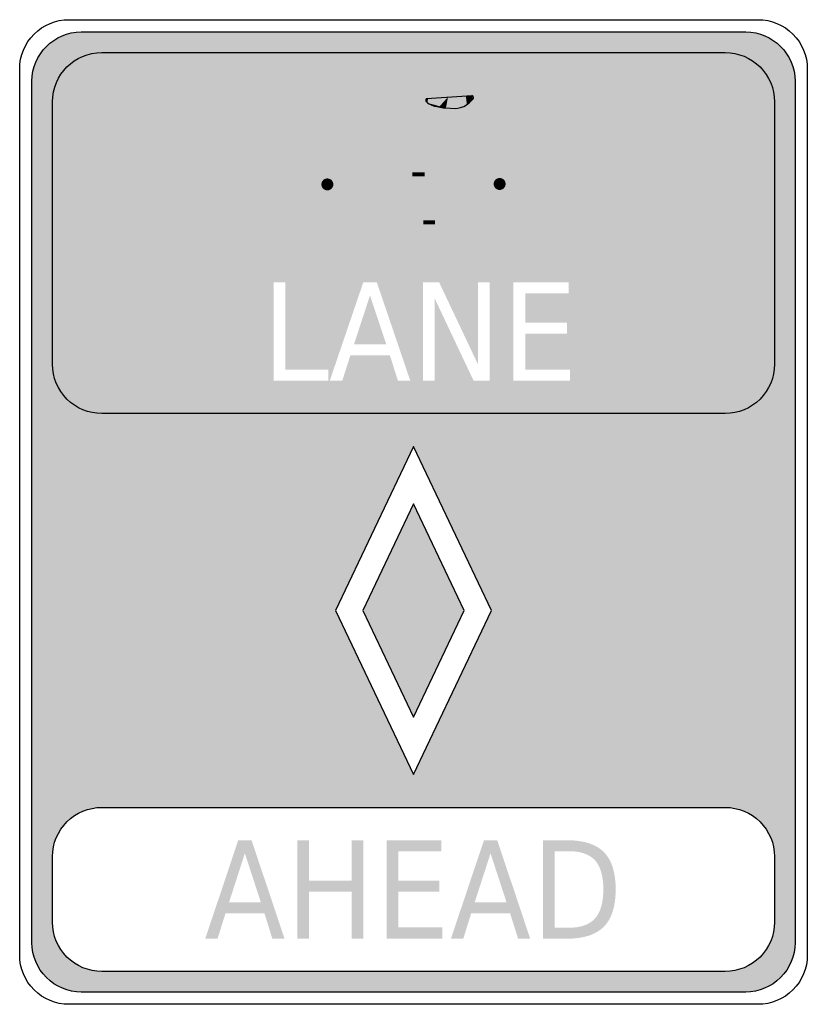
# Model space of a CAD drawing. Header units: inches. Extents: x -0.5 to 0.5, y -0.62 to 0.63.
import ezdxf

# ---------------------------------------------------------------- set-up
doc = ezdxf.new("R2010")
doc.units = ezdxf.units.IN
doc.header["$MEASUREMENT"] = 0

msp = doc.modelspace()

# ---------------------------------------------------------------- hatches: boundary and pattern name
h = msp.add_hatch(color=7)
h.paths.add_polyline_path([(0.476, -0.5781), (0.4715, -0.5849), (0.4661, -0.5911), (0.4599, -0.5965), (0.4531, -0.601), (0.4458, -0.6046), (0.4381, -0.6072), (0.4301, -0.6088), (0.4219, -0.6094), (-0.4219, -0.6094), (-0.4301, -0.6088), (-0.4381, -0.6072), (-0.4458, -0.6046), (-0.4531, -0.601), (-0.4599, -0.5965), (-0.4661, -0.5911), (-0.4715, -0.5849), (-0.476, -0.5781), (-0.4796, -0.5708), (-0.4822, -0.5631), (-0.4838, -0.5551), (-0.4844, -0.5469), (-0.4844, 0.5469), (-0.4838, 0.5554), (-0.4821, 0.5635), (-0.4795, 0.5712), (-0.4758, 0.5784), (-0.4714, 0.5851), (-0.4661, 0.5911), (-0.4601, 0.5964), (-0.4534, 0.6008), (-0.4462, 0.6045), (-0.4385, 0.6071), (-0.4304, 0.6088), (-0.4219, 0.6094), (0.4219, 0.6094), (0.4304, 0.6088), (0.4385, 0.6071), (0.4462, 0.6045), (0.4534, 0.6008), (0.4601, 0.5964), (0.4661, 0.5911), (0.4714, 0.5851), (0.4758, 0.5784), (0.4795, 0.5712), (0.4821, 0.5635), (0.4838, 0.5554), (0.4844, 0.5469), (0.4844, -0.5469), (0.4838, -0.5551), (0.4822, -0.5631), (0.4796, -0.5708), (0.476, -0.5781)])
h.paths.add_polyline_path([(0.099, -0.125), (0, 0.0833), (-0.099, -0.125), (0, -0.3333), (0.099, -0.125)], flags=0)
h.paths.add_polyline_path([(-0.4124, -0.3772), (-0.4202, -0.3799), (-0.4274, -0.3835), (-0.434, -0.388), (-0.44, -0.3933), (-0.4453, -0.3993), (-0.4498, -0.406), (-0.4534, -0.4132), (-0.4561, -0.4209), (-0.4578, -0.429), (-0.4583, -0.4375), (-0.4583, -0.5208), (-0.4578, -0.529), (-0.4562, -0.5371), (-0.4536, -0.5448), (-0.45, -0.552), (-0.4455, -0.5588), (-0.44, -0.565), (-0.4338, -0.5705), (-0.427, -0.575), (-0.4197, -0.5786), (-0.4121, -0.5812), (-0.404, -0.5828), (-0.3958, -0.5833), (0.3958, -0.5833), (0.404, -0.5828), (0.4121, -0.5812), (0.4198, -0.5786), (0.427, -0.575), (0.4338, -0.5705), (0.44, -0.565), (0.4455, -0.5588), (0.45, -0.552), (0.4536, -0.5448), (0.4562, -0.5371), (0.4578, -0.529), (0.4583, -0.5208), (0.4583, -0.4375), (0.4578, -0.4293), (0.4562, -0.4213), (0.4536, -0.4136), (0.45, -0.4063), (0.4455, -0.3995), (0.44, -0.3933), (0.4338, -0.3879), (0.427, -0.3833), (0.4198, -0.3798), (0.4121, -0.3771), (0.404, -0.3755), (0.3958, -0.375), (-0.3958, -0.375), (-0.4043, -0.3756), (-0.4124, -0.3772)], flags=0)
h.paths.add_polyline_path([(-0.1083, 0.1809), (-0.1626, 0.1809), (-0.1626, 0.2917), (-0.1777, 0.2917), (-0.1777, 0.1667), (-0.1083, 0.1667), (-0.1083, 0.1809)], flags=0)
h.paths.add_polyline_path([(-0.0041, 0.1667), (-0.0466, 0.2917), (-0.0637, 0.2917), (-0.1063, 0.1667), (-0.0904, 0.1667), (-0.0802, 0.1987), (-0.0299, 0.1987), (-0.0198, 0.1667), (-0.0041, 0.1667)], flags=0)
h.paths.add_polyline_path([(0.0325, 0.2917), (0.0122, 0.2917), (0.0122, 0.1667), (0.0269, 0.1667), (0.0269, 0.2712), (0.0763, 0.1667), (0.0966, 0.1667), (0.0966, 0.2917), (0.082, 0.2917), (0.082, 0.1871), (0.0325, 0.2917)], flags=0)
h.paths.add_polyline_path([(0.1972, 0.2917), (0.1267, 0.2917), (0.1267, 0.1667), (0.1985, 0.1667), (0.1985, 0.1809), (0.1418, 0.1809), (0.1418, 0.2262), (0.1949, 0.2262), (0.1949, 0.2404), (0.1418, 0.2404), (0.1418, 0.2774), (0.1972, 0.2774), (0.1972, 0.2917)], flags=0)
for points in [[(-0.0764, 0.4526), (-0.0479, 0.5327), (-0.0531, 0.5388), (-0.0508, 0.5413), (-0.0256, 0.5416), (-0.0258, 0.553), (-0.0559, 0.5526), (-0.0682, 0.539), (-0.0608, 0.5304), (-0.0871, 0.4564), (-0.0764, 0.4526)], [(0.0165, 0.5251), (0.0157, 0.5237), (0.0158, 0.5217), (0.0182, 0.5251), (0.0165, 0.5251)], [(0.0182, 0.5251), (0.0158, 0.5217), (0.0179, 0.5194), (0.0184, 0.5251), (0.0182, 0.5251)], [(0.0184, 0.5251), (0.0179, 0.5194), (0.0412, 0.5129), (0.0438, 0.5268), (0.0184, 0.5251)], [(0.0438, 0.5268), (0.0412, 0.5129), (0.033, 0.514), (0.0332, 0.5151), (0.0438, 0.5268)], [(0.0437, 0.5267), (0.0616, 0.516), (0.0494, 0.521), (0.0411, 0.513), (0.0437, 0.5267)], [(0.0523, 0.5126), (0.0529, 0.5121), (0.0616, 0.516), (0.0437, 0.5267), (0.0523, 0.5126)], [(0.0662, 0.5282), (0.0438, 0.5267), (0.0641, 0.5147), (0.0674, 0.5169), (0.0662, 0.5282)], [(0.0738, 0.5288), (0.0755, 0.5278), (0.0677, 0.517), (0.0665, 0.5283), (0.0738, 0.5288)], [(0.0665, 0.5283), (0.0677, 0.517), (0.0755, 0.5243), (0.0746, 0.5265), (0.0665, 0.5283)], [(0.0757, 0.5244), (0.0759, 0.526), (0.0755, 0.5278), (0.0738, 0.5288), (0.0757, 0.5244)], [(0.0185, 0.3974), (0.0547, 0.5179), (0.0438, 0.5211), (0.0076, 0.4007), (0.0185, 0.3974)], [(0.0219, 0.5182), (0.0205, 0.5178), (0.0204, 0.5178), (0.018, 0.5193), (0.0219, 0.5182)], [(0.0268, 0.5169), (0.0267, 0.5154), (0.0205, 0.5178), (0.0219, 0.5182), (0.0268, 0.5169)], [(0.0332, 0.5151), (0.033, 0.514), (0.0267, 0.5154), (0.0268, 0.5169), (0.0332, 0.5151)], [(0.0674, 0.5169), (0.0641, 0.5147), (0.0557, 0.5125), (0.0412, 0.5129), (0.0674, 0.5169)], [(0.0412, 0.5129), (0.0557, 0.5125), (0.0529, 0.5121), (0.0523, 0.5126), (0.0412, 0.5129)], [(-0.0651, 0.4956), (0.0438, 0.4956), (0.0438, 0.5069), (-0.0651, 0.5069), (-0.0651, 0.4956)], [(0.0393, 0.4978), (0.1049, 0.413), (0.1139, 0.4199), (0.0483, 0.5047), (0.0393, 0.4978)], [(0.0172, 0.4029), (-0.0652, 0.493), (-0.0736, 0.4853), (0.0088, 0.3952), (0.0172, 0.4029)], [(-0.0411, 0.4159), (-0.0414, 0.4226), (-0.0424, 0.4292), (-0.044, 0.4357), (-0.0463, 0.442), (-0.0492, 0.4481), (-0.0526, 0.4538), (-0.0566, 0.4592), (-0.0611, 0.4642), (-0.0661, 0.4687), (-0.0714, 0.4727), (-0.0772, 0.4761), (-0.0832, 0.479), (-0.0896, 0.4812), (-0.0961, 0.4829), (-0.1027, 0.4838), (-0.1094, 0.4842), (-0.1161, 0.4838), (-0.1227, 0.4829), (-0.1292, 0.4812), (-0.1355, 0.479), (-0.1416, 0.4761), (-0.1473, 0.4727), (-0.1527, 0.4687), (-0.1577, 0.4642), (-0.1622, 0.4592), (-0.1661, 0.4538), (-0.1696, 0.4481), (-0.1725, 0.442), (-0.1747, 0.4357), (-0.1763, 0.4292), (-0.1773, 0.4226), (-0.1777, 0.4159), (-0.1655, 0.4159), (-0.1652, 0.4214), (-0.1644, 0.4268), (-0.1631, 0.4322), (-0.1612, 0.4374), (-0.1589, 0.4424), (-0.1561, 0.4471), (-0.1528, 0.4515), (-0.1491, 0.4556), (-0.145, 0.4593), (-0.1406, 0.4626), (-0.1358, 0.4654), (-0.1309, 0.4678), (-0.1257, 0.4696), (-0.1203, 0.471), (-0.1149, 0.4718), (-0.1094, 0.472), (-0.1039, 0.4718), (-0.0984, 0.471), (-0.0931, 0.4696), (-0.0879, 0.4678), (-0.0829, 0.4654), (-0.0782, 0.4626), (-0.0738, 0.4593), (-0.0697, 0.4556), (-0.066, 0.4515), (-0.0627, 0.4471), (-0.0599, 0.4424), (-0.0575, 0.4374), (-0.0557, 0.4322), (-0.0543, 0.4268), (-0.0535, 0.4214), (-0.0532, 0.4159), (-0.0411, 0.4159)], [(0.1777, 0.4165), (0.1773, 0.4232), (0.1763, 0.4298), (0.1747, 0.4363), (0.1725, 0.4426), (0.1696, 0.4487), (0.1661, 0.4544), (0.1622, 0.4598), (0.1577, 0.4647), (0.1527, 0.4692), (0.1473, 0.4732), (0.1416, 0.4767), (0.1355, 0.4795), (0.1292, 0.4818), (0.1227, 0.4834), (0.1161, 0.4844), (0.1094, 0.4847), (0.1027, 0.4844), (0.0961, 0.4834), (0.0896, 0.4818), (0.0832, 0.4795), (0.0772, 0.4767), (0.0714, 0.4732), (0.0661, 0.4692), (0.0611, 0.4647), (0.0566, 0.4598), (0.0526, 0.4544), (0.0492, 0.4487), (0.0463, 0.4426), (0.044, 0.4363), (0.0424, 0.4298), (0.0414, 0.4232), (0.0411, 0.4165), (0.0532, 0.4165), (0.0535, 0.422), (0.0543, 0.4274), (0.0557, 0.4328), (0.0575, 0.4379), (0.0599, 0.4429), (0.0627, 0.4477), (0.066, 0.4521), (0.0697, 0.4562), (0.0738, 0.4599), (0.0782, 0.4631), (0.0829, 0.466), (0.0879, 0.4683), (0.0931, 0.4702), (0.0984, 0.4715), (0.1039, 0.4723), (0.1094, 0.4726), (0.1149, 0.4723), (0.1203, 0.4715), (0.1257, 0.4702), (0.1309, 0.4683), (0.1358, 0.466), (0.1406, 0.4631), (0.145, 0.4599), (0.1491, 0.4562), (0.1528, 0.4521), (0.1561, 0.4477), (0.1589, 0.4429), (0.1612, 0.4379), (0.1631, 0.4328), (0.1644, 0.4274), (0.1652, 0.422), (0.1655, 0.4165), (0.1777, 0.4165)], [(-0.0972, 0.42), (-0.0919, 0.4257), (-0.0871, 0.4319), (-0.0829, 0.4385), (-0.0793, 0.4454), (-0.0764, 0.4526), (-0.0871, 0.4564), (-0.0896, 0.4501), (-0.0927, 0.4441), (-0.0964, 0.4384), (-0.1005, 0.433), (-0.1051, 0.428), (-0.0972, 0.42)], [(-0.1054, 0.4119), (-0.0972, 0.42), (-0.1051, 0.428), (-0.1134, 0.4199), (-0.1054, 0.4119)], [(-0.0014, 0.4262), (0.0141, 0.4262), (0.0141, 0.4312), (-0.0014, 0.4312), (-0.0014, 0.4262)], [(0.0032, 0.428), (0.0155, 0.3668), (0.0227, 0.3683), (0.0103, 0.4294), (0.0032, 0.428)], [(-0.1777, 0.4159), (-0.1773, 0.4092), (-0.1763, 0.4026), (-0.1747, 0.3961), (-0.1725, 0.3898), (-0.1696, 0.3837), (-0.1661, 0.378), (-0.1622, 0.3726), (-0.1577, 0.3676), (-0.1527, 0.3631), (-0.1473, 0.3591), (-0.1416, 0.3557), (-0.1355, 0.3528), (-0.1292, 0.3506), (-0.1227, 0.3489), (-0.1161, 0.3479), (-0.1094, 0.3476), (-0.1027, 0.3479), (-0.0961, 0.3489), (-0.0896, 0.3506), (-0.0832, 0.3528), (-0.0772, 0.3557), (-0.0714, 0.3591), (-0.0661, 0.3631), (-0.0611, 0.3676), (-0.0566, 0.3726), (-0.0526, 0.378), (-0.0492, 0.3837), (-0.0463, 0.3898), (-0.044, 0.3961), (-0.0424, 0.4026), (-0.0414, 0.4092), (-0.0411, 0.4159), (-0.0532, 0.4159), (-0.0535, 0.4104), (-0.0543, 0.4049), (-0.0557, 0.3996), (-0.0575, 0.3944), (-0.0599, 0.3894), (-0.0627, 0.3847), (-0.066, 0.3803), (-0.0697, 0.3762), (-0.0738, 0.3725), (-0.0782, 0.3692), (-0.0829, 0.3664), (-0.0879, 0.364), (-0.0931, 0.3622), (-0.0984, 0.3608), (-0.1039, 0.36), (-0.1094, 0.3597), (-0.1149, 0.36), (-0.1203, 0.3608), (-0.1257, 0.3622), (-0.1309, 0.364), (-0.1358, 0.3664), (-0.1406, 0.3692), (-0.145, 0.3725), (-0.1491, 0.3762), (-0.1528, 0.3803), (-0.1561, 0.3847), (-0.1589, 0.3894), (-0.1612, 0.3944), (-0.1631, 0.3996), (-0.1644, 0.4049), (-0.1652, 0.4104), (-0.1655, 0.4159), (-0.1777, 0.4159)], [(-0.1018, 0.4159), (-0.1018, 0.4166), (-0.1019, 0.4174), (-0.1021, 0.4181), (-0.1024, 0.4188), (-0.1027, 0.4195), (-0.1031, 0.4201), (-0.1035, 0.4207), (-0.104, 0.4213), (-0.1046, 0.4218), (-0.1052, 0.4222), (-0.1058, 0.4226), (-0.1065, 0.4229), (-0.1072, 0.4231), (-0.1079, 0.4233), (-0.1086, 0.4234), (-0.1094, 0.4235), (-0.1101, 0.4234), (-0.1109, 0.4233), (-0.1116, 0.4231), (-0.1123, 0.4229), (-0.113, 0.4226), (-0.1136, 0.4222), (-0.1142, 0.4218), (-0.1147, 0.4213), (-0.1152, 0.4207), (-0.1157, 0.4201), (-0.1161, 0.4195), (-0.1164, 0.4188), (-0.1166, 0.4181), (-0.1168, 0.4174), (-0.1169, 0.4166), (-0.117, 0.4159), (-0.1094, 0.4159), (-0.1018, 0.4159)], [(-0.117, 0.4159), (-0.1169, 0.4151), (-0.1168, 0.4144), (-0.1166, 0.4137), (-0.1164, 0.413), (-0.1161, 0.4123), (-0.1157, 0.4117), (-0.1152, 0.4111), (-0.1147, 0.4105), (-0.1142, 0.41), (-0.1136, 0.4096), (-0.113, 0.4092), (-0.1123, 0.4089), (-0.1116, 0.4086), (-0.1109, 0.4084), (-0.1101, 0.4083), (-0.1094, 0.4083), (-0.1086, 0.4083), (-0.1079, 0.4084), (-0.1072, 0.4086), (-0.1065, 0.4089), (-0.1058, 0.4092), (-0.1052, 0.4096), (-0.1046, 0.41), (-0.104, 0.4105), (-0.1035, 0.4111), (-0.1031, 0.4117), (-0.1027, 0.4123), (-0.1024, 0.413), (-0.1021, 0.4137), (-0.1019, 0.4144), (-0.1018, 0.4151), (-0.1018, 0.4159), (-0.1094, 0.4159), (-0.117, 0.4159)], [(0.1084, 0.422), (0.012, 0.4046), (0.014, 0.3935), (0.1104, 0.4109), (0.1084, 0.422)], [(0.0411, 0.4165), (0.0414, 0.4098), (0.0424, 0.4031), (0.044, 0.3966), (0.0463, 0.3903), (0.0492, 0.3843), (0.0526, 0.3785), (0.0566, 0.3732), (0.0611, 0.3682), (0.0661, 0.3637), (0.0714, 0.3597), (0.0772, 0.3562), (0.0832, 0.3534), (0.0896, 0.3511), (0.0961, 0.3495), (0.1027, 0.3485), (0.1094, 0.3482), (0.1161, 0.3485), (0.1227, 0.3495), (0.1292, 0.3511), (0.1355, 0.3534), (0.1416, 0.3562), (0.1473, 0.3597), (0.1527, 0.3637), (0.1577, 0.3682), (0.1622, 0.3732), (0.1661, 0.3785), (0.1696, 0.3843), (0.1725, 0.3903), (0.1747, 0.3966), (0.1763, 0.4031), (0.1773, 0.4098), (0.1777, 0.4165), (0.1655, 0.4165), (0.1652, 0.411), (0.1644, 0.4055), (0.1631, 0.4002), (0.1612, 0.395), (0.1589, 0.39), (0.1561, 0.3853), (0.1528, 0.3809), (0.1491, 0.3768), (0.145, 0.3731), (0.1406, 0.3698), (0.1358, 0.367), (0.1309, 0.3646), (0.1257, 0.3627), (0.1203, 0.3614), (0.1149, 0.3606), (0.1094, 0.3603), (0.1039, 0.3606), (0.0984, 0.3614), (0.0931, 0.3627), (0.0879, 0.3646), (0.0829, 0.367), (0.0782, 0.3698), (0.0738, 0.3731), (0.0697, 0.3768), (0.066, 0.3809), (0.0627, 0.3853), (0.0599, 0.39), (0.0575, 0.395), (0.0557, 0.4002), (0.0543, 0.4055), (0.0535, 0.411), (0.0532, 0.4165), (0.0411, 0.4165)], [(0.117, 0.4165), (0.1169, 0.4172), (0.1168, 0.4179), (0.1166, 0.4187), (0.1164, 0.4194), (0.1161, 0.42), (0.1157, 0.4207), (0.1152, 0.4213), (0.1147, 0.4218), (0.1142, 0.4223), (0.1136, 0.4228), (0.113, 0.4232), (0.1123, 0.4235), (0.1116, 0.4237), (0.1109, 0.4239), (0.1101, 0.424), (0.1094, 0.4241), (0.1086, 0.424), (0.1079, 0.4239), (0.1072, 0.4237), (0.1065, 0.4235), (0.1058, 0.4232), (0.1052, 0.4228), (0.1046, 0.4223), (0.104, 0.4218), (0.1035, 0.4213), (0.1031, 0.4207), (0.1027, 0.42), (0.1024, 0.4194), (0.1021, 0.4187), (0.1019, 0.4179), (0.1018, 0.4172), (0.1018, 0.4165), (0.1094, 0.4165), (0.117, 0.4165)], [(0.1018, 0.4165), (0.1018, 0.4157), (0.1019, 0.415), (0.1021, 0.4143), (0.1024, 0.4136), (0.1027, 0.4129), (0.1031, 0.4123), (0.1035, 0.4117), (0.104, 0.4111), (0.1046, 0.4106), (0.1052, 0.4102), (0.1058, 0.4098), (0.1065, 0.4095), (0.1072, 0.4092), (0.1079, 0.409), (0.1086, 0.4089), (0.1094, 0.4089), (0.1101, 0.4089), (0.1109, 0.409), (0.1116, 0.4092), (0.1123, 0.4095), (0.113, 0.4098), (0.1136, 0.4102), (0.1142, 0.4106), (0.1147, 0.4111), (0.1152, 0.4117), (0.1157, 0.4123), (0.1161, 0.4129), (0.1164, 0.4136), (0.1166, 0.4143), (0.1168, 0.415), (0.1169, 0.4157), (0.117, 0.4165), (0.1094, 0.4165), (0.1018, 0.4165)], [(0.0228, 0.3994), (0.0227, 0.4004), (0.0226, 0.4014), (0.0224, 0.4024), (0.022, 0.4033), (0.0216, 0.4042), (0.0211, 0.4051), (0.0205, 0.4059), (0.0198, 0.4066), (0.0191, 0.4073), (0.0183, 0.4079), (0.0174, 0.4084), (0.0165, 0.4088), (0.0156, 0.4091), (0.0146, 0.4094), (0.0137, 0.4095), (0.0127, 0.4096), (0.0117, 0.4095), (0.0107, 0.4094), (0.0097, 0.4091), (0.0088, 0.4088), (0.0079, 0.4084), (0.0071, 0.4079), (0.0063, 0.4073), (0.0055, 0.4066), (0.0049, 0.4059), (0.0043, 0.4051), (0.0038, 0.4042), (0.0033, 0.4033), (0.003, 0.4024), (0.0028, 0.4014), (0.0026, 0.4004), (0.0026, 0.3994), (0.0127, 0.3994), (0.0228, 0.3994)], [(0.0026, 0.3994), (0.0026, 0.3985), (0.0028, 0.3975), (0.003, 0.3965), (0.0033, 0.3956), (0.0038, 0.3947), (0.0043, 0.3938), (0.0049, 0.393), (0.0055, 0.3923), (0.0063, 0.3916), (0.0071, 0.391), (0.0079, 0.3905), (0.0088, 0.3901), (0.0097, 0.3898), (0.0107, 0.3895), (0.0117, 0.3894), (0.0127, 0.3893), (0.0137, 0.3894), (0.0146, 0.3895), (0.0156, 0.3898), (0.0165, 0.3901), (0.0174, 0.3905), (0.0183, 0.391), (0.0191, 0.3916), (0.0198, 0.3923), (0.0205, 0.393), (0.0211, 0.3938), (0.0216, 0.3947), (0.022, 0.3956), (0.0224, 0.3965), (0.0226, 0.3975), (0.0227, 0.3985), (0.0228, 0.3994), (0.0127, 0.3994), (0.0026, 0.3994)], [(0.0124, 0.365), (0.0275, 0.365), (0.0275, 0.3701), (0.0124, 0.3701), (0.0124, 0.365)], [(-0.0346, 0.2128), (-0.0756, 0.2128), (-0.0552, 0.275), (-0.0346, 0.2128)], [(-0.0644, -0.125), (0, 0.0105), (0.0644, -0.125), (0, -0.2605), (-0.0644, -0.125)], [(-0.1476, -0.4167), (-0.1328, -0.4167), (-0.1328, -0.4679), (-0.0787, -0.4679), (-0.0787, -0.4167), (-0.0638, -0.4167), (-0.0638, -0.5417), (-0.0787, -0.5417), (-0.0787, -0.4821), (-0.1328, -0.4821), (-0.1328, -0.5417), (-0.1476, -0.5417), (-0.1476, -0.4167)], [(-0.0342, -0.4167), (0.0353, -0.4167), (0.0353, -0.4309), (-0.0193, -0.4309), (-0.0193, -0.4679), (0.033, -0.4679), (0.033, -0.4821), (-0.0193, -0.4821), (-0.0193, -0.5274), (0.0366, -0.5274), (0.0366, -0.5417), (-0.0342, -0.5417), (-0.0342, -0.4167)]]:
    msp.add_hatch(color=7).paths.add_polyline_path(points)
h = msp.add_hatch(color=7)
h.paths.add_polyline_path([(-0.2225, -0.4167), (-0.2056, -0.4167), (-0.1637, -0.5417), (-0.1792, -0.5417), (-0.1892, -0.5096), (-0.2387, -0.5096), (-0.2488, -0.5417), (-0.2644, -0.5417), (-0.2225, -0.4167)])
h.paths.add_polyline_path([(-0.2141, -0.4333), (-0.2342, -0.4955), (-0.1938, -0.4955), (-0.2141, -0.4333)], flags=0)
h = msp.add_hatch(color=7)
h.paths.add_polyline_path([(0.0895, -0.4167), (0.1063, -0.4167), (0.1482, -0.5417), (0.1328, -0.5417), (0.1227, -0.5096), (0.0732, -0.5096), (0.0632, -0.5417), (0.0475, -0.5417), (0.0895, -0.4167)])
h.paths.add_polyline_path([(0.0978, -0.4333), (0.0777, -0.4955), (0.1181, -0.4955), (0.0978, -0.4333)], flags=0)
h = msp.add_hatch(color=7)
edge = h.paths.add_edge_path()
edge.add_line((0.1643, -0.4167), (0.1948, -0.4167))
edge.add_spline(control_points=[(0.1948, -0.4167), (0.2162, -0.4167), (0.2318, -0.4217), (0.2418, -0.4318), (0.2517, -0.4419), (0.2567, -0.4576), (0.2567, -0.479), (0.2567, -0.5006), (0.2517, -0.5164), (0.2417, -0.5265), (0.2317, -0.5366), (0.2161, -0.5417), (0.1948, -0.5417)], knot_values=[0, 0, 0, 0, 1, 1, 1, 2, 2, 2, 3, 3, 3, 4, 4, 4, 4], degree=3, periodic=0)
edge.add_line((0.1948, -0.5417), (0.1643, -0.5417))
edge.add_line((0.1643, -0.5417), (0.1643, -0.4167))
edge = h.paths.add_edge_path(flags=0)
edge.add_line((0.1792, -0.4306), (0.1792, -0.5278))
edge.add_line((0.1792, -0.5278), (0.1971, -0.5278))
edge.add_spline(control_points=[(0.1971, -0.5278), (0.2123, -0.5278), (0.2234, -0.5239), (0.2305, -0.516), (0.2375, -0.5082), (0.241, -0.4959), (0.241, -0.479), (0.241, -0.4623), (0.2375, -0.45), (0.2305, -0.4422), (0.2234, -0.4345), (0.2123, -0.4306), (0.1971, -0.4306)], knot_values=[0, 0, 0, 0, 1, 1, 1, 2, 2, 2, 3, 3, 3, 4, 4, 4, 4], degree=3, periodic=0)
edge.add_line((0.1971, -0.4306), (0.1792, -0.4306))

# ---------------------------------------------------------------- linework, layer by layer
at = {"color": 7}
for p, q in [((0.0165, 0.5251), (0.0157, 0.5238)), ((0.0165, 0.5251), (0.0741, 0.5289)), ((0.0756, 0.5278), (0.0741, 0.5289)), ((0.0761, 0.526), (0.0756, 0.5278)), ((0.0758, 0.5245), (0.0761, 0.526)), ((0.0157, 0.5238), (0.0158, 0.5217)), ((0.0158, 0.5217), (0.0178, 0.5193)), ((0.0178, 0.5193), (0.02, 0.518)), ((0.02, 0.518), (0.0234, 0.5164)), ((0.0234, 0.5164), (0.0265, 0.5154)), ((0.0265, 0.5154), (0.0298, 0.5148)), ((0.0298, 0.5148), (0.0334, 0.5139)), ((0.0334, 0.5139), (0.0375, 0.5133)), ((0.0375, 0.5133), (0.0408, 0.513)), ((0.0408, 0.513), (0.0529, 0.5122)), ((0.0529, 0.5122), (0.0563, 0.5126)), ((0.0563, 0.5126), (0.0596, 0.5134)), ((0.0596, 0.5134), (0.0641, 0.5148)), ((0.0641, 0.5148), (0.0675, 0.5168)), ((0.0675, 0.5168), (0.0708, 0.5196)), ((0.0708, 0.5196), (0.0737, 0.5223)), ((0.0737, 0.5223), (0.0758, 0.5245))]:
    msp.add_line(p, q, dxfattribs=at)
for points in [[(-0.4375, 0.625), (0.4375, 0.625)], [(-0.4219, 0.6094), (0.4219, 0.6094)], [(-0.3958, 0.5833), (0.3958, 0.5833)], [(-0.5, -0.5625), (-0.5, 0.5625)], [(0.5, 0.5625), (0.5, -0.5625)], [(-0.4844, -0.5469), (-0.4844, 0.5469)], [(0.4844, 0.5469), (0.4844, -0.5469)], [(-0.4583, 0.1875), (-0.4583, 0.5208)], [(0.4583, 0.5208), (0.4583, 0.1875)], [(0.3958, 0.125), (-0.3958, 0.125)], [(-0.3958, -0.375), (0.3958, -0.375)], [(-0.4583, -0.5208), (-0.4583, -0.4375), (-0.4583, -0.4375)], [(0.4583, -0.4375), (0.4583, -0.5208)], [(0.3958, -0.5833), (-0.3958, -0.5833)], [(0.4219, -0.6094), (-0.4219, -0.6094)], [(0.4375, -0.625), (-0.4375, -0.625)]]:
    msp.add_lwpolyline(points, dxfattribs=at)
for points in [[(0, -0.3333), (0.099, -0.125), (0, 0.0833), (-0.099, -0.125), (0, -0.3333)], [(0, -0.2605), (0.0644, -0.125), (0, 0.0105), (-0.0644, -0.125), (0, -0.2605)]]:
    msp.add_lwpolyline(points, close=True, dxfattribs=at)
for points in [[(-0.5, 0.5625), (-0.5, 0.5791), (-0.4934, 0.595), (-0.4817, 0.6067), (-0.47, 0.6184), (-0.4541, 0.625), (-0.4375, 0.625)], [(0.4375, 0.625), (0.4541, 0.625), (0.47, 0.6184), (0.4817, 0.6067), (0.4934, 0.595), (0.5, 0.5791), (0.5, 0.5625)], [(0.3958, 0.5833), (0.4124, 0.5833), (0.4283, 0.5767), (0.44, 0.565), (0.4517, 0.5533), (0.4583, 0.5374), (0.4583, 0.5208)], [(-0.3958, 0.125), (-0.4124, 0.125), (-0.4283, 0.1316), (-0.44, 0.1433), (-0.4517, 0.155), (-0.4583, 0.1709), (-0.4583, 0.1875)], [(0.4583, 0.1875), (0.4583, 0.1709), (0.4517, 0.155), (0.44, 0.1433), (0.4283, 0.1316), (0.4124, 0.125), (0.3958, 0.125)], [(-0.4583, -0.4375), (-0.4583, -0.4209), (-0.4517, -0.405), (-0.44, -0.3933), (-0.4283, -0.3816), (-0.4124, -0.375), (-0.3958, -0.375)], [(0.3958, -0.375), (0.4124, -0.375), (0.4283, -0.3816), (0.44, -0.3933), (0.4517, -0.405), (0.4583, -0.4209), (0.4583, -0.4375)], [(-0.3958, -0.5833), (-0.4124, -0.5833), (-0.4283, -0.5767), (-0.44, -0.565), (-0.4517, -0.5533), (-0.4583, -0.5374), (-0.4583, -0.5208)], [(0.4583, -0.5208), (0.4583, -0.5374), (0.4517, -0.5533), (0.44, -0.565), (0.4283, -0.5767), (0.4124, -0.5833), (0.3958, -0.5833)], [(-0.4219, -0.6094), (-0.4384, -0.6094), (-0.4543, -0.6028), (-0.4661, -0.5911), (-0.4778, -0.5793), (-0.4844, -0.5635), (-0.4844, -0.5469)], [(0.4844, -0.5469), (0.4844, -0.5635), (0.4778, -0.5793), (0.4661, -0.5911), (0.4543, -0.6028), (0.4385, -0.6094), (0.4219, -0.6094)], [(-0.4375, -0.625), (-0.4541, -0.625), (-0.47, -0.6184), (-0.4817, -0.6067), (-0.4934, -0.595), (-0.5, -0.5791), (-0.5, -0.5625)], [(0.5, -0.5625), (0.5, -0.5791), (0.4934, -0.595), (0.4817, -0.6067), (0.47, -0.6184), (0.4541, -0.625), (0.4375, -0.625)]]:
    msp.add_open_spline(points, degree=3, knots=[0, 0, 0, 0, 1, 1, 1, 2, 2, 2, 2], dxfattribs=at)
for points in [[(-0.4844, 0.5469), (-0.4844, 0.5814), (-0.4564, 0.6094), (-0.4219, 0.6094)], [(0.4219, 0.6094), (0.4564, 0.6094), (0.4844, 0.5814), (0.4844, 0.5469)], [(-0.4583, 0.5208), (-0.4583, 0.5554), (-0.4303, 0.5833), (-0.3958, 0.5833)]]:
    msp.add_open_spline(points, degree=3, dxfattribs=at)

doc.saveas('drawing.dxf')
